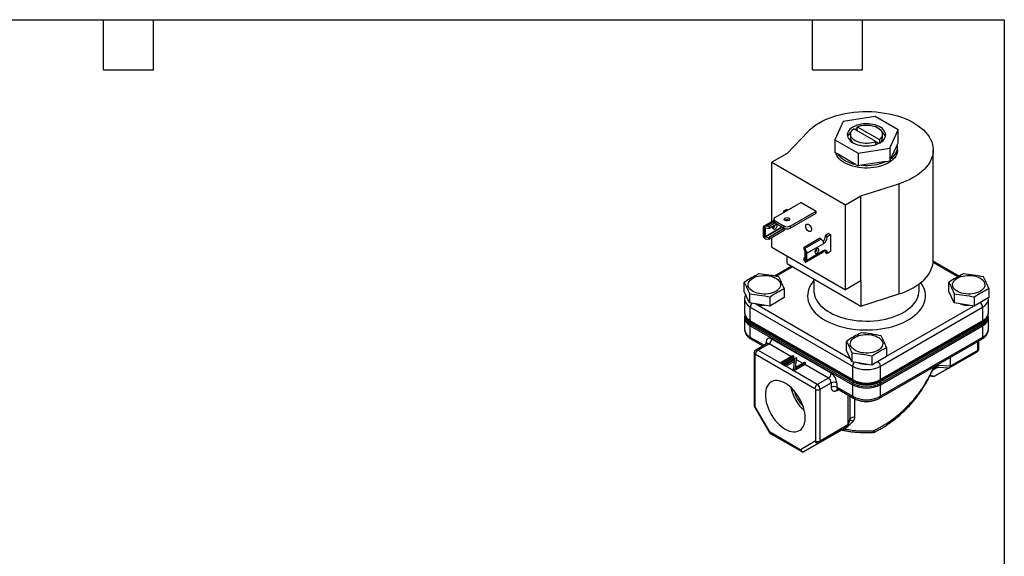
# Model space of a CAD drawing. Header units: inches. Extents: x 0.5 to 21.5, y 0.5 to 16.5.
# Tile 3 of 3: x 9.7 to 21.5, y 10.1 to 16.5. Entities that reach past the tile are written whole.
import ezdxf

# ---------------------------------------------------------------- set-up
doc = ezdxf.new("R2010")
doc.units = ezdxf.units.IN
doc.header["$LTSCALE"] = 2
doc.header["$MEASUREMENT"] = 0
doc.linetypes.add('SLD-Solid', pattern=[0])
doc.layers.add('TEXT', color=140, linetype='SLD-Solid', lineweight=25)

msp = doc.modelspace()

# ---------------------------------------------------------------- linework, layer by layer
for p, q in [((19.57, 15.279), (19.468, 15.06)), ((19.95, 15.338), (19.57, 15.279)), ((20.228, 15.177), (19.95, 15.338)), ((18.895, 14.897), (19.148, 15.16)), ((19.658, 15.126), (19.658, 15.077)), ((19.959, 15.037), (19.694, 15.19)), ((19.736, 15.166), (19.736, 15.215)), ((19.736, 15.215), (20.002, 15.061)), ((20.038, 15.077), (20.038, 15.126)), ((20.126, 14.958), (20.228, 15.177)), ((20.228, 15.025), (20.228, 15.177)), ((19.468, 15.06), (19.746, 14.899)), ((19.468, 15.06), (19.468, 14.908)), ((19.959, 15.037), (19.995, 15.016)), ((19.959, 15.002), (19.959, 15.037)), ((20.002, 15.061), (20.002, 15.02)), ((20.216, 15.001), (20.137, 14.831)), ((20.216, 15.001), (20.228, 15.025)), ((18.895, 14.897), (18.711, 14.791)), ((19.499, 14.89), (19.468, 14.908)), ((19.715, 14.765), (19.499, 14.89)), ((19.746, 14.899), (20.126, 14.958)), ((19.746, 14.899), (19.746, 14.747)), ((20.126, 14.958), (20.126, 14.806)), ((20.221, 14.936), (20.221, 14.967)), ((20.648, 13.614), (20.648, 14.936)), ((18.711, 14.791), (19.595, 14.28)), ((18.711, 14.077), (18.711, 14.791)), ((19.715, 14.765), (19.746, 14.747)), ((20.083, 14.799), (19.789, 14.754)), ((20.083, 14.799), (20.126, 14.806)), ((20.137, 14.831), (20.126, 14.806)), ((19.789, 14.754), (19.746, 14.747)), ((19.779, 14.386), (20.235, 14.532)), ((20.235, 14.532), (20.235, 13.21)), ((19.064, 14.309), (18.752, 14.129)), ((19.064, 14.309), (19.243, 14.205)), ((19.595, 14.28), (19.779, 14.386)), ((19.779, 13.366), (19.779, 14.386)), ((18.853, 14.193), (18.852, 14.187)), ((18.891, 14.225), (18.853, 14.203)), ((18.853, 14.203), (18.867, 14.195)), ((18.853, 14.203), (18.853, 14.193)), ((18.853, 14.193), (18.859, 14.19)), ((18.891, 14.225), (18.905, 14.217)), ((18.931, 14.025), (19.243, 14.205)), ((18.931, 13.999), (19.243, 14.179)), ((19.243, 14.179), (19.243, 14.205)), ((19.595, 13.26), (19.595, 14.28)), ((18.737, 14.092), (18.617, 14.022)), ((18.643, 14.023), (18.738, 14.078)), ((18.752, 14.062), (18.675, 14.017)), ((18.774, 14.049), (18.675, 13.992)), ((18.737, 14.108), (18.737, 14.082)), ((18.752, 14.088), (18.86, 14.025)), ((18.752, 14.088), (18.752, 14.062)), ((18.752, 14.062), (18.86, 13.999)), ((18.914, 14.096), (18.914, 14.092)), ((18.608, 14.003), (18.608, 13.916)), ((18.627, 13.874), (18.627, 14.024)), ((18.633, 13.901), (18.832, 14.016)), ((18.639, 13.998), (18.633, 13.995)), ((18.633, 13.995), (18.633, 13.901)), ((18.837, 14.009), (18.639, 13.895)), ((18.675, 13.992), (18.639, 13.998)), ((18.675, 14.017), (18.643, 14.023)), ((18.675, 14.017), (18.675, 13.992)), ((18.861, 13.995), (18.675, 13.888)), ((18.861, 13.97), (18.675, 13.863)), ((18.837, 14.009), (18.861, 13.995)), ((18.853, 14.004), (18.853, 14)), ((18.86, 13.999), (18.86, 14.025)), ((18.861, 13.97), (18.861, 13.995)), ((18.861, 13.994), (18.875, 13.986)), ((18.875, 13.993), (18.875, 13.986)), ((18.875, 13.986), (18.886, 13.991)), ((18.931, 14.025), (18.931, 13.999)), ((19.393, 13.935), (19.355, 13.913)), ((19.393, 13.935), (19.416, 13.922)), ((18.639, 13.895), (18.675, 13.888)), ((18.675, 13.863), (18.643, 13.869)), ((18.675, 13.888), (18.675, 13.863)), ((18.711, 13.77), (18.711, 13.884)), ((19.099, 13.772), (19.285, 13.879)), ((19.306, 13.867), (19.109, 13.754)), ((19.133, 13.7), (19.335, 13.817)), ((19.306, 13.867), (19.285, 13.879)), ((19.355, 13.913), (19.378, 13.9)), ((19.355, 13.904), (19.355, 13.913)), ((19.378, 13.89), (19.355, 13.904)), ((19.378, 13.9), (19.416, 13.922)), ((19.378, 13.89), (19.378, 13.9)), ((19.416, 13.922), (19.416, 13.718)), ((18.711, 13.77), (19.595, 13.26)), ((19.099, 13.747), (19.099, 13.772)), ((19.099, 13.772), (19.109, 13.754)), ((19.11, 13.726), (19.099, 13.747)), ((19.112, 13.624), (19.112, 13.718)), ((19.114, 13.742), (19.114, 13.592)), ((19.124, 13.594), (19.327, 13.711)), ((19.335, 13.73), (19.133, 13.613)), ((19.133, 13.613), (19.133, 13.7)), ((19.23, 13.719), (19.247, 13.728)), ((19.355, 13.718), (19.378, 13.705)), ((19.355, 13.709), (19.355, 13.718)), ((19.355, 13.709), (19.378, 13.696)), ((19.416, 13.718), (19.378, 13.696)), ((19.378, 13.696), (19.378, 13.705)), ((18.895, 13.574), (18.895, 13.664)), ((19.099, 13.643), (19.112, 13.651)), ((19.099, 13.618), (19.099, 13.643)), ((19.11, 13.623), (19.099, 13.643)), ((19.109, 13.599), (19.099, 13.618)), ((19.11, 13.623), (19.112, 13.624)), ((20.942, 13.416), (20.646, 13.587)), ((20.957, 13.424), (20.648, 13.602)), ((18.947, 13.544), (18.741, 13.425)), ((18.961, 13.536), (18.762, 13.421)), ((18.895, 13.574), (19.779, 13.064)), ((18.382, 13.241), (18.382, 13.35)), ((19.218, 13.388), (19.218, 13.249)), ((19.779, 13.366), (19.595, 13.26)), ((19.779, 13.366), (19.779, 13.064)), ((20.833, 13.241), (20.833, 13.35)), ((18.447, 13.103), (18.382, 13.241)), ((18.862, 13.275), (18.862, 13.167)), ((20.478, 13.249), (20.478, 13.329)), ((20.897, 13.103), (20.833, 13.241)), ((21.313, 13.275), (21.313, 13.167)), ((18.386, 13.148), (18.386, 12.986)), ((18.447, 13.211), (18.447, 13.103)), ((18.687, 13.174), (18.687, 13.065)), ((18.862, 13.167), (18.687, 13.065)), ((19.779, 13.064), (20.235, 13.21)), ((20.897, 13.211), (20.897, 13.103)), ((21.138, 13.174), (21.138, 13.065)), ((21.313, 13.167), (21.138, 13.065)), ((21.203, 13.103), (21.217, 13.111)), ((21.309, 13.148), (21.308, 13.164)), ((21.309, 12.986), (21.309, 13.148)), ((18.687, 13.065), (18.447, 13.103)), ((18.455, 13.052), (19.681, 12.344)), ((18.455, 12.89), (18.455, 13.052)), ((18.52, 13.091), (19.652, 12.438)), ((20.015, 12.344), (21.24, 13.052)), ((20.088, 12.463), (21.132, 13.066)), ((21.138, 13.065), (20.897, 13.103)), ((21.24, 13.052), (21.24, 12.89)), ((21.309, 12.984), (21.309, 12.986)), ((18.386, 12.925), (18.386, 12.786)), ((18.389, 12.961), (18.389, 12.941)), ((19.681, 12.183), (18.455, 12.89)), ((18.462, 12.876), (19.687, 12.169)), ((20.008, 12.169), (21.234, 12.876)), ((21.24, 12.89), (20.015, 12.183)), ((21.306, 12.941), (21.306, 12.961)), ((21.309, 12.786), (21.309, 12.925)), ((18.455, 12.829), (19.681, 12.121)), ((18.455, 12.69), (18.455, 12.829)), ((18.458, 12.866), (19.682, 12.159)), ((18.458, 12.845), (18.458, 12.866)), ((19.682, 12.138), (18.458, 12.845)), ((20.013, 12.159), (21.238, 12.866)), ((21.238, 12.845), (20.013, 12.138)), ((20.015, 12.121), (21.24, 12.829)), ((21.238, 12.866), (21.238, 12.845)), ((21.24, 12.829), (21.24, 12.69)), ((18.62, 12.595), (18.455, 12.69)), ((18.465, 12.669), (18.606, 12.587)), ((18.645, 12.609), (18.645, 12.632)), ((19.425, 12.259), (18.712, 12.67)), ((19.608, 12.534), (19.608, 12.642)), ((20.005, 11.961), (21.23, 12.669)), ((21.24, 12.69), (20.015, 11.983)), ((21.183, 12.538), (21.183, 12.642)), ((21.195, 12.555), (21.195, 12.648)), ((18.655, 12.615), (18.522, 12.538)), ((18.545, 12.536), (18.679, 12.613)), ((18.823, 12.376), (18.545, 12.536)), ((18.942, 12.461), (18.679, 12.613)), ((19.672, 12.395), (19.608, 12.534)), ((20.088, 12.568), (20.088, 12.46)), ((20.84, 12.324), (21.174, 12.517)), ((20.85, 12.346), (21.183, 12.538)), ((21.174, 12.517), (20.998, 12.416)), ((18.5, 12.5), (18.5, 11.88)), ((18.512, 11.863), (18.512, 12.484)), ((18.517, 12.487), (19.23, 12.075)), ((18.823, 12.392), (18.964, 12.474)), ((18.977, 12.466), (18.835, 12.385)), ((18.835, 12.368), (18.969, 12.445)), ((18.866, 12.367), (19.008, 12.448)), ((18.99, 12.424), (18.879, 12.359)), ((18.879, 12.343), (18.987, 12.406)), ((18.964, 12.474), (18.977, 12.466)), ((18.969, 12.445), (18.985, 12.436)), ((18.972, 12.306), (18.99, 12.424)), ((18.977, 12.451), (18.977, 12.466)), ((19.01, 12.447), (18.993, 12.329)), ((18.995, 12.33), (19.009, 12.422)), ((19.008, 12.448), (19.01, 12.447)), ((19.082, 12.38), (19.009, 12.422)), ((19.01, 12.432), (19.01, 12.447)), ((19.672, 12.504), (19.672, 12.395)), ((19.912, 12.358), (19.672, 12.395)), ((19.912, 12.467), (19.912, 12.358)), ((20.088, 12.46), (19.912, 12.358)), ((19.978, 12.396), (19.992, 12.404)), ((20.665, 12.223), (20.998, 12.416)), ((20.85, 12.449), (20.85, 12.346)), ((18.823, 12.376), (18.823, 12.392)), ((18.835, 12.385), (18.823, 12.392)), ((18.835, 12.368), (18.823, 12.376)), ((18.835, 12.385), (18.835, 12.368)), ((18.866, 12.35), (18.835, 12.368)), ((18.879, 12.359), (18.866, 12.367)), ((18.866, 12.367), (18.866, 12.35)), ((18.879, 12.343), (18.866, 12.35)), ((18.879, 12.343), (18.879, 12.359)), ((18.972, 12.289), (18.879, 12.343)), ((18.972, 12.289), (18.972, 12.306)), ((18.975, 12.304), (18.972, 12.306)), ((18.975, 12.288), (18.972, 12.289)), ((19.117, 12.386), (18.975, 12.304)), ((18.975, 12.288), (19.108, 12.365)), ((18.975, 12.304), (18.975, 12.288)), ((19.258, 12.124), (18.975, 12.288)), ((18.993, 12.329), (19.104, 12.393)), ((19.104, 12.393), (19.117, 12.386)), ((19.391, 12.201), (19.108, 12.365)), ((19.117, 12.37), (19.117, 12.386)), ((19.681, 12.344), (19.681, 12.183)), ((20.015, 12.183), (20.015, 12.344)), ((20.64, 12.298), (20.702, 12.333)), ((20.644, 12.308), (20.678, 12.328)), ((20.678, 12.328), (20.644, 12.308)), ((20.688, 12.349), (20.653, 12.329)), ((20.84, 12.324), (20.665, 12.223)), ((20.689, 12.35), (20.689, 12.356)), ((20.702, 12.333), (20.841, 12.325)), ((20.71, 12.352), (20.71, 12.368)), ((20.85, 12.344), (20.711, 12.352)), ((19.391, 12.201), (19.258, 12.124)), ((19.682, 12.159), (19.682, 12.138)), ((20.013, 12.138), (20.013, 12.159)), ((20.609, 12.229), (20.652, 12.221)), ((20.663, 12.222), (20.61, 12.233)), ((19.235, 12.067), (19.235, 11.446)), ((19.291, 12.067), (19.425, 12.144)), ((19.291, 11.446), (19.291, 12.067)), ((19.425, 12.144), (19.425, 12.092)), ((19.491, 12.144), (19.491, 12.092)), ((19.681, 11.983), (19.491, 12.092)), ((19.491, 12.054), (19.511, 12.065)), ((19.501, 12.071), (19.691, 11.961)), ((19.681, 12.121), (19.681, 11.983)), ((20.015, 11.983), (20.015, 12.121)), ((19.625, 11.999), (19.625, 11.639)), ((19.65, 11.984), (19.65, 11.711)), ((19.703, 11.954), (19.703, 11.731)), ((18.507, 11.855), (18.682, 11.551)), ((18.689, 11.555), (18.513, 11.858)), ((19.624, 11.627), (19.648, 11.698)), ((19.65, 11.711), (19.625, 11.637)), ((19.647, 11.698), (19.65, 11.711)), ((19.282, 11.425), (19.615, 11.617)), ((19.625, 11.639), (19.291, 11.446)), ((19.615, 11.617), (19.44, 11.516)), ((19.054, 11.342), (18.692, 11.551)), ((18.701, 11.533), (19.063, 11.324)), ((19.44, 11.516), (19.106, 11.323)), ((19.233, 11.443), (19.058, 11.342)), ((19.106, 11.323), (19.282, 11.425))]:
    msp.add_line(p, q)
at = {"flags": 128}
for points in [[(19.148, 15.16), (19.176, 15.187), (19.206, 15.212), (19.24, 15.237), (19.276, 15.259), (19.315, 15.281), (19.356, 15.301), (19.4, 15.319), (19.446, 15.336), (19.493, 15.35), (19.542, 15.363), (19.592, 15.374), (19.644, 15.383), (19.696, 15.39), (19.75, 15.395), (19.803, 15.397), (19.857, 15.398), (19.911, 15.397), (19.964, 15.393), (20.017, 15.388), (20.069, 15.38), (20.121, 15.37), (20.171, 15.359), (20.219, 15.345), (20.266, 15.33), (20.311, 15.313), (20.354, 15.294), (20.394, 15.274), (20.432, 15.252), (20.468, 15.228), (20.5, 15.204), (20.53, 15.178), (20.556, 15.151), (20.58, 15.123), (20.6, 15.094), (20.616, 15.064), (20.63, 15.034), (20.639, 15.004), (20.645, 14.973), (20.648, 14.942), (20.647, 14.911), (20.642, 14.88), (20.633, 14.849), (20.621, 14.819), (20.606, 14.789), (20.587, 14.76), (20.565, 14.732), (20.539, 14.704), (20.511, 14.678), (20.479, 14.653), (20.445, 14.629), (20.407, 14.606), (20.368, 14.585), (20.326, 14.566), (20.282, 14.548), (20.235, 14.532)], [(19.685, 15.212), (19.666, 15.2), (19.65, 15.186), (19.637, 15.171), (19.627, 15.155), (19.621, 15.139), (19.618, 15.123), (19.619, 15.106), (19.623, 15.089), (19.631, 15.073), (19.643, 15.058), (19.658, 15.044), (19.675, 15.031), (19.696, 15.019), (19.718, 15.009), (19.743, 15), (19.77, 14.994), (19.798, 14.989), (19.826, 14.986), (19.855, 14.986), (19.884, 14.987), (19.912, 14.991), (19.939, 14.997), (19.965, 15.004), (19.989, 15.014), (20.01, 15.025), (20.03, 15.037), (20.046, 15.051), (20.059, 15.066), (20.069, 15.081), (20.075, 15.098), (20.078, 15.114), (20.077, 15.131), (20.072, 15.147), (20.064, 15.163), (20.053, 15.179), (20.038, 15.193), (20.02, 15.206), (20, 15.218), (19.977, 15.228), (19.952, 15.237), (19.926, 15.243), (19.898, 15.248), (19.869, 15.251), (19.841, 15.251), (19.812, 15.25), (19.784, 15.246), (19.756, 15.24), (19.731, 15.233), (19.707, 15.223), (19.685, 15.212)], [(19.736, 15.215), (19.759, 15.223), (19.784, 15.229), (19.809, 15.233), (19.836, 15.235), (19.863, 15.235), (19.889, 15.233), (19.915, 15.228), (19.939, 15.222), (19.962, 15.213), (19.982, 15.203), (20, 15.192), (20.014, 15.179), (20.025, 15.165), (20.033, 15.15), (20.037, 15.134), (20.037, 15.119), (20.034, 15.104), (20.027, 15.089), (20.016, 15.075), (20.002, 15.061)], [(19.959, 15.037), (19.936, 15.029), (19.912, 15.023), (19.886, 15.018), (19.86, 15.016), (19.833, 15.016), (19.806, 15.019), (19.781, 15.023), (19.756, 15.03), (19.734, 15.038), (19.713, 15.048), (19.696, 15.06), (19.681, 15.073), (19.67, 15.087), (19.662, 15.102), (19.658, 15.117), (19.658, 15.133), (19.662, 15.148), (19.669, 15.163), (19.68, 15.177), (19.694, 15.19)], [(19.736, 15.193), (19.731, 15.191), (19.708, 15.182)], [(20.221, 14.936), (20.221, 14.928), (20.217, 14.907), (20.21, 14.886), (20.2, 14.865), (20.186, 14.845), (20.168, 14.826), (20.148, 14.808), (20.124, 14.792), (20.098, 14.777), (20.069, 14.763), (20.038, 14.751), (20.005, 14.741), (19.971, 14.733), (19.935, 14.727), (19.899, 14.723), (19.862, 14.721), (19.825, 14.721), (19.788, 14.724), (19.751, 14.728), (19.716, 14.735), (19.682, 14.744), (19.649, 14.754), (19.619, 14.766), (19.591, 14.78), (19.565, 14.796), (19.542, 14.813), (19.522, 14.831), (19.506, 14.85), (19.493, 14.87), (19.483, 14.891), (19.48, 14.901)], [(18.87, 14.12), (18.879, 14.124), (18.89, 14.126), (18.902, 14.125), (18.912, 14.122), (18.92, 14.118), (18.925, 14.112), (18.926, 14.105), (18.923, 14.099), (18.917, 14.093), (18.907, 14.09), (18.896, 14.088), (18.885, 14.088), (18.874, 14.091), (18.866, 14.096), (18.861, 14.102), (18.86, 14.108), (18.863, 14.115), (18.87, 14.12)], [(19.189, 13.984), (19.187, 13.974), (19.183, 13.966), (19.177, 13.961), (19.17, 13.959), (19.161, 13.96), (19.151, 13.965), (19.142, 13.973), (19.133, 13.983), (19.126, 13.994), (19.121, 14.007), (19.119, 14.019), (19.119, 14.03), (19.121, 14.039), (19.126, 14.046), (19.133, 14.049), (19.142, 14.049), (19.151, 14.046), (19.161, 14.04), (19.17, 14.031), (19.177, 14.02), (19.183, 14.008), (19.187, 13.996), (19.189, 13.984)], [(18.627, 14.024), (18.623, 14.024), (18.619, 14.023), (18.616, 14.021), (18.613, 14.019), (18.611, 14.016), (18.609, 14.012), (18.609, 14.008), (18.608, 14.003)], [(18.775, 14.029), (18.773, 14.02), (18.77, 14.01), (18.764, 14), (18.757, 13.993), (18.749, 13.987), (18.742, 13.985), (18.735, 13.986), (18.73, 13.991), (18.728, 13.998), (18.728, 14.007), (18.73, 14.017), (18.735, 14.026)], [(19.229, 13.712), (19.231, 13.704), (19.234, 13.698), (19.24, 13.696), (19.247, 13.696), (19.255, 13.7), (19.263, 13.706), (19.269, 13.715), (19.274, 13.725), (19.276, 13.735), (19.276, 13.744), (19.274, 13.751), (19.269, 13.755), (19.263, 13.756), (19.255, 13.754), (19.247, 13.749), (19.24, 13.741), (19.234, 13.732), (19.231, 13.722), (19.229, 13.712)], [(19.114, 13.592), (19.118, 13.592), (19.122, 13.593), (19.125, 13.595), (19.128, 13.597), (19.13, 13.6), (19.132, 13.604), (19.133, 13.608), (19.133, 13.613)], [(20.235, 13.21), (20.282, 13.225), (20.326, 13.243), (20.368, 13.263), (20.407, 13.284), (20.445, 13.306), (20.479, 13.33), (20.511, 13.355), (20.539, 13.381), (20.565, 13.409), (20.587, 13.437), (20.606, 13.466), (20.621, 13.496), (20.633, 13.526), (20.642, 13.557), (20.647, 13.588), (20.648, 13.614)], [(18.485, 13.4), (18.505, 13.41), (18.527, 13.418), (18.551, 13.425), (18.576, 13.429), (18.603, 13.432), (18.629, 13.432), (18.655, 13.431), (18.681, 13.427), (18.706, 13.422), (18.729, 13.414), (18.75, 13.405), (18.769, 13.394), (18.785, 13.382), (18.798, 13.369), (18.807, 13.354), (18.814, 13.339), (18.816, 13.324), (18.815, 13.309), (18.811, 13.294), (18.803, 13.279), (18.791, 13.266), (18.777, 13.253), (18.76, 13.241), (18.74, 13.231), (18.717, 13.223), (18.694, 13.216), (18.668, 13.212), (18.642, 13.209), (18.616, 13.208), (18.589, 13.21), (18.564, 13.214), (18.539, 13.219), (18.516, 13.227), (18.495, 13.236), (18.476, 13.247), (18.46, 13.259), (18.447, 13.272), (18.437, 13.287), (18.431, 13.301), (18.428, 13.317), (18.429, 13.332), (18.434, 13.347), (18.442, 13.361), (18.453, 13.375), (18.468, 13.388), (18.485, 13.4)], [(19.218, 13.371), (19.204, 13.354), (19.184, 13.327), (19.169, 13.299), (19.156, 13.271), (19.148, 13.242), (19.143, 13.212), (19.141, 13.183), (19.143, 13.153), (19.149, 13.124), (19.159, 13.095), (19.172, 13.067), (19.189, 13.039), (19.209, 13.012), (19.233, 12.986), (19.259, 12.961), (19.289, 12.937), (19.322, 12.914), (19.357, 12.893), (19.395, 12.873), (19.436, 12.855), (19.478, 12.839), (19.522, 12.824), (19.569, 12.812), (19.616, 12.801), (19.665, 12.792), (19.715, 12.786), (19.765, 12.781), (19.816, 12.779), (19.867, 12.779), (19.918, 12.781), (19.968, 12.785), (20.018, 12.791), (20.067, 12.799), (20.115, 12.809), (20.162, 12.821), (20.207, 12.835), (20.25, 12.851), (20.29, 12.869), (20.329, 12.888), (20.365, 12.909), (20.399, 12.931), (20.429, 12.955), (20.457, 12.979), (20.481, 13.005), (20.502, 13.032), (20.519, 13.06), (20.534, 13.088), (20.544, 13.117), (20.551, 13.146), (20.554, 13.175), (20.554, 13.205), (20.55, 13.234), (20.542, 13.263), (20.53, 13.292), (20.515, 13.32), (20.499, 13.345)], [(20.936, 13.4), (20.956, 13.41), (20.978, 13.418), (21.002, 13.425), (21.027, 13.429), (21.053, 13.432), (21.08, 13.432), (21.106, 13.431), (21.132, 13.427), (21.157, 13.422), (21.18, 13.414), (21.201, 13.405), (21.219, 13.394), (21.235, 13.382), (21.248, 13.369), (21.258, 13.354), (21.264, 13.339), (21.267, 13.324), (21.266, 13.309), (21.262, 13.294), (21.254, 13.279), (21.242, 13.266), (21.228, 13.253), (21.21, 13.241), (21.19, 13.231), (21.168, 13.223), (21.144, 13.216), (21.119, 13.212), (21.093, 13.209), (21.067, 13.208), (21.04, 13.21), (21.014, 13.214), (20.99, 13.219), (20.967, 13.227), (20.946, 13.236), (20.927, 13.247), (20.911, 13.259), (20.898, 13.272), (20.888, 13.287), (20.882, 13.301), (20.879, 13.317), (20.88, 13.332), (20.885, 13.347), (20.893, 13.361), (20.904, 13.375), (20.919, 13.388), (20.936, 13.4)], [(19.218, 13.249), (19.218, 13.232), (19.223, 13.204), (19.23, 13.177), (19.241, 13.151), (19.256, 13.124), (19.274, 13.099), (19.295, 13.074), (19.32, 13.051), (19.347, 13.028), (19.378, 13.007), (19.411, 12.987), (19.446, 12.969), (19.484, 12.952), (19.524, 12.937), (19.566, 12.924), (19.609, 12.912), (19.654, 12.903), (19.7, 12.896), (19.747, 12.89), (19.794, 12.887), (19.842, 12.885), (19.889, 12.886), (19.937, 12.889), (19.984, 12.894), (20.03, 12.901), (20.075, 12.91), (20.119, 12.921), (20.161, 12.934), (20.201, 12.948), (20.24, 12.964), (20.276, 12.982), (20.31, 13.002), (20.341, 13.023), (20.369, 13.045), (20.394, 13.068), (20.416, 13.093), (20.435, 13.118), (20.451, 13.144), (20.463, 13.171), (20.471, 13.198), (20.476, 13.225), (20.478, 13.249)], [(18.766, 13.111), (18.764, 13.11), (18.752, 13.103)], [(19.711, 12.692), (19.731, 12.702), (19.753, 12.711), (19.777, 12.717), (19.802, 12.722), (19.828, 12.724), (19.854, 12.725), (19.881, 12.723), (19.906, 12.72), (19.931, 12.714), (19.954, 12.707), (19.975, 12.697), (19.994, 12.687), (20.01, 12.674), (20.023, 12.661), (20.033, 12.647), (20.039, 12.632), (20.042, 12.617), (20.041, 12.602), (20.036, 12.586), (20.028, 12.572), (20.017, 12.558), (20.002, 12.545), (19.985, 12.534), (19.965, 12.524), (19.943, 12.515), (19.919, 12.509), (19.894, 12.504), (19.868, 12.502), (19.841, 12.501), (19.815, 12.503), (19.789, 12.506), (19.764, 12.512), (19.741, 12.519), (19.72, 12.529), (19.702, 12.539), (19.686, 12.552), (19.673, 12.565), (19.663, 12.579), (19.657, 12.594), (19.654, 12.609), (19.655, 12.624), (19.659, 12.64), (19.667, 12.654), (19.679, 12.668), (19.693, 12.681), (19.711, 12.692)], [(19.112, 11.726), (19.111, 11.756), (19.107, 11.786), (19.1, 11.818), (19.091, 11.85), (19.08, 11.882), (19.067, 11.914), (19.051, 11.946), (19.033, 11.976), (19.014, 12.006), (18.993, 12.034), (18.97, 12.06), (18.947, 12.083), (18.923, 12.105), (18.898, 12.124), (18.873, 12.139), (18.848, 12.152), (18.824, 12.162), (18.8, 12.169), (18.776, 12.172), (18.754, 12.171), (18.733, 12.168), (18.714, 12.161), (18.696, 12.151), (18.68, 12.137), (18.667, 12.121), (18.655, 12.102), (18.646, 12.08), (18.64, 12.056), (18.636, 12.03), (18.635, 12.002), (18.636, 11.972), (18.64, 11.941), (18.646, 11.91), (18.655, 11.878), (18.667, 11.845), (18.68, 11.813), (18.696, 11.782), (18.714, 11.751), (18.733, 11.722), (18.754, 11.694), (18.776, 11.668), (18.8, 11.644), (18.824, 11.623), (18.848, 11.604), (18.873, 11.588), (18.898, 11.575), (18.923, 11.566), (18.947, 11.559), (18.97, 11.556), (18.993, 11.556), (19.014, 11.56), (19.033, 11.567), (19.051, 11.577), (19.067, 11.59), (19.08, 11.607), (19.091, 11.626), (19.1, 11.648), (19.107, 11.672), (19.111, 11.698), (19.112, 11.726)], [(19.844, 11.922), (19.859, 11.923), (19.86, 11.923)], [(19.592, 11.59), (19.584, 11.595), (19.581, 11.597)]]:
    msp.add_lwpolyline(points, dxfattribs=at)
for centre, radius, start, end in [((19.734, 15.06), 0.12, 124.532, 161.5435), ((19.962, 15.06), 0.119, 18.2518, 55.6726), ((19.732, 15.079), 0.0741, 181.4171, 220.6414), ((19.964, 15.078), 0.0736, 319.2342, 358.7072), ((20.06, 14.97), 0.159, 299.0758, 11.1273), ((19.768, 15.106), 0.344, 218.8321, 261.1732), ((19.85, 15.334), 0.583, 264.0089, 293.5772), ((18.762, 14.085), 0.0251, 185.6948, 245.6253), ((18.76, 14.108), 0.0218, 110.7834, 249.2166), ((18.893, 14.052), 0.0485, 60.3292, 119.6708), ((18.701, 14.045), 0.0513, 300.985, 350.0713), ((18.759, 14.032), 0.0159, 352.5504, 58.8563), ((18.842, 14.017), 0.00942, 191.0274, 237.0094), ((18.896, 14.094), 0.0769, 242.6097, 297.3903), ((18.896, 14.068), 0.0769, 242.6097, 297.3903), ((18.672, 13.919), 0.064, 182.8696, 224.6515), ((19.272, 13.814), 0.063, 2.6055, 57.3945), ((19.262, 13.908), 0.0929, 315.3694, 357.3024), ((19.285, 13.895), 0.0922, 302.6055, 357.3945), ((19.069, 13.697), 0.064, 2.8696, 44.6515), ((19.205, 13.754), 0.0494, 299.9686, 0.0368), ((19.315, 13.727), 0.0202, 305.0133, 6.2988), ((19.352, 13.709), 0.0262, 350.786, 129.2033), ((19.316, 13.719), 0.0388, 358.038, 23.9953), ((18.505, 13.16), 0.119, 185.7301, 245.4846), ((21.167, 13.048), 0.0731, 2.8004, 53.8427), ((21.191, 13.16), 0.119, 294.5347, 354.0398), ((18.505, 12.999), 0.119, 185.8452, 245.4749), ((18.528, 13.048), 0.0727, 136.7393, 177.3023), ((18.621, 13.383), 0.309, 250.8946, 271.3238), ((21.071, 13.381), 0.307, 251.0149, 271.399), ((18.505, 12.937), 0.119, 185.7301, 245.4846), ((18.507, 12.973), 0.118, 185.8452, 245.4749), ((18.507, 12.953), 0.118, 185.8452, 245.4749), ((18.47, 12.888), 0.0149, 172.7442, 235.9436), ((21.225, 12.888), 0.0153, 305.0133, 6.2988), ((21.189, 12.973), 0.118, 294.5251, 354.1548), ((21.189, 12.953), 0.118, 294.5251, 354.1548), ((21.19, 12.999), 0.12, 294.6269, 352.9491), ((21.191, 12.937), 0.119, 294.5347, 354.0398), ((18.505, 12.799), 0.119, 185.8452, 245.4749), ((18.513, 12.828), 0.0575, 162.9675, 179.2669), ((21.183, 12.828), 0.0575, 0.7331, 17.0325), ((21.191, 12.799), 0.119, 294.5251, 354.1548), ((18.479, 12.688), 0.0232, 173.7012, 234.9867), ((18.634, 12.609), 0.0256, 18.9969, 64.3757), ((18.64, 12.674), 0.0722, 302.6055, 357.3945), ((21.217, 12.688), 0.0232, 305.0133, 6.2988), ((18.578, 12.484), 0.0615, 122.6055, 177.3945), ((18.532, 12.517), 0.0232, 53.6987, 115.0522), ((18.665, 12.594), 0.0236, 54.3824, 114.3071), ((21.16, 12.536), 0.0236, 305.698, 5.6204), ((21.175, 12.557), 0.0201, 294.3747, 354.3052), ((18.52, 12.502), 0.0197, 185.0061, 246.3043), ((19.942, 12.341), 0.073, 2.7921, 54.0143), ((19.082, 12.41), 0.0526, 300.3096, 311.2542), ((19.753, 12.341), 0.0727, 136.7393, 177.3023), ((19.848, 12.666), 0.363, 242.6097, 297.3903), ((19.847, 12.678), 0.311, 251.1636, 271.2503), ((20.665, 12.347), 0.0236, 305.698, 5.6204), ((20.665, 12.347), 0.0241, 305.5521, 4.9344), ((20.671, 12.359), 0.0395, 319.5918, 349.8229), ((20.672, 12.36), 0.0399, 317.466, 347.7702), ((19.352, 12.262), 0.0722, 302.6055, 357.3945), ((19.352, 12.14), 0.0722, 2.6055, 57.3945), ((19.848, 12.505), 0.363, 242.6097, 297.3903), ((19.696, 12.181), 0.0156, 174.3803, 234.2946), ((19.848, 12.478), 0.36, 242.6097, 297.3903), ((20, 12.181), 0.0149, 304.0387, 7.2576), ((19.462, 12.204), 0.533, 192.4475, 227.5471), ((19.431, 12.186), 0.472, 196.8399, 223.1547), ((19.291, 12.073), 0.0615, 122.6055, 177.3945), ((19.263, 12.121), 0.0615, 242.6097, 297.3903), ((19.219, 12.063), 0.0722, 2.6055, 57.3945), ((19.458, 12.08), 0.0722, 62.6097, 117.3903), ((19.458, 12.028), 0.0722, 62.6097, 117.3903), ((19.513, 12.089), 0.0225, 172.7442, 235.9436), ((19.517, 12.056), 0.0256, 138.9782, 184.3732), ((19.738, 12.121), 0.0575, 162.9641, 179.2668), ((19.848, 12.444), 0.363, 242.6097, 297.3903), ((19.848, 12.458), 0.36, 242.6097, 297.3903), ((19.957, 12.121), 0.0575, 0.7332, 17.0359), ((19.848, 12.305), 0.363, 242.6097, 297.3903), ((19.704, 11.98), 0.0231, 173.6641, 235.3925), ((19.848, 12.087), 0.17, 250.6992, 289.3952), ((19.992, 11.98), 0.0231, 304.7557, 6.3224), ((18.52, 11.882), 0.0201, 185.6948, 245.6253), ((23.148, 3.827), 9.272, 119.9893, 120.0346), ((19.657, 11.656), 0.0382, 45.3201, 107.6498), ((19.693, 11.678), 0.0538, 78.6615, 142.0575), ((19.848, 13.077), 1.509, 260.251, 273.2522), ((19.884, 11.565), 0.0494, 342.8134, 6.1999), ((23.324, 3.524), 9.272, 119.9893, 120.0346), ((18.711, 11.549), 0.0192, 172.7442, 235.9436), ((19.074, 11.34), 0.0197, 173.6998, 235.0014), ((19.091, 11.357), 0.0369, 204.8163, 293.6431), ((19.267, 11.458), 0.0369, 204.8163, 293.6431), ((19.263, 11.501), 0.0615, 242.6097, 297.3903), ((19.268, 11.444), 0.0236, 305.698, 5.6204)]:
    msp.add_arc(centre, radius, start, end)
for centre, major_axis, ratio, start_param, end_param in [((18.643, 13.989), (0.0419, -0.0174), 0.710668, 1.857688, 2.231977), ((18.639, 13.993), (0.00613, -0.00255), 0.710668, 1.857688, 3.428484), ((18.643, 13.902), (0.0419, -0.0174), 0.710668, 4.624991, 4.99928), ((18.639, 13.899), (0.00613, -0.00255), 0.710668, 3.428484, 4.99928), ((19.109, 13.72), (-0.0092, 0.0418), 0.260745, 5.205778, 5.580067), ((19.11, 13.721), (-0.00135, 0.00612), 0.260745, 4.009271, 5.580067), ((19.109, 13.633), (-0.0092, 0.0418), 0.260745, 2.438475, 2.812764), ((19.11, 13.628), (-0.00135, 0.00612), 0.260745, 2.438475, 4.009271), ((19.009, 12.46), (0.0036, 0.0521), 0.074995, 3.890331, 4.137521)]:
    msp.add_ellipse(centre, major_axis=major_axis, ratio=ratio, start_param=start_param, end_param=end_param)
for points, knots in [([(18.558, 13.451), (18.529, 13.437), (18.5, 13.422), (18.441, 13.388), (18.412, 13.37), (18.382, 13.35)], [0, 0, 0, 0, 0.5, 0.5, 1, 1, 1, 1]), ([(21.009, 13.451), (20.98, 13.437), (20.95, 13.422), (20.892, 13.388), (20.862, 13.37), (20.833, 13.35)], [0, 0, 0, 0, 0.5, 0.5, 1, 1, 1, 1]), ([(18.687, 13.174), (18.716, 13.194), (18.745, 13.213), (18.804, 13.246), (18.833, 13.262), (18.862, 13.275)], [0, 0, 0, 0, 0.5, 0.5, 1, 1, 1, 1]), ([(21.138, 13.174), (21.167, 13.194), (21.196, 13.213), (21.255, 13.246), (21.284, 13.262), (21.313, 13.275)], [0, 0, 0, 0, 0.5, 0.5, 1, 1, 1, 1]), ([(18.4, 13.202), (18.398, 13.197), (18.393, 13.186), (18.388, 13.169), (18.386, 13.156), (18.386, 13.149), (18.387, 13.148)], [0, 0, 0, 0, 0.3052908, 0.6293947, 0.9571092, 1, 1, 1, 1]), ([(18.387, 12.987), (18.387, 12.983), (18.387, 12.972), (18.391, 12.956), (18.398, 12.939), (18.407, 12.923), (18.42, 12.908), (18.434, 12.894), (18.449, 12.884), (18.459, 12.878), (18.462, 12.876)], [0, 0, 0, 0, 0.102194, 0.242867, 0.374435, 0.508795, 0.645633, 0.783916, 0.922443, 1, 1, 1, 1]), ([(21.234, 12.876), (21.242, 12.882), (21.262, 12.894), (21.281, 12.913), (21.294, 12.932), (21.302, 12.949), (21.308, 12.967), (21.309, 12.98), (21.309, 12.986)], [0, 0, 0, 0, 0.198664, 0.431071, 0.560388, 0.698392, 0.844998, 1, 1, 1, 1]), ([(18.389, 12.949), (18.389, 12.948), (18.387, 12.941), (18.386, 12.933), (18.386, 12.926), (18.387, 12.925)], [0, 0, 0, 0, 0.112724, 0.897314, 1, 1, 1, 1]), ([(21.309, 12.925), (21.309, 12.93), (21.309, 12.938), (21.307, 12.946), (21.306, 12.948)], [0, 0, 0, 0, 0.715714, 1, 1, 1, 1]), ([(18.387, 12.787), (18.387, 12.781), (18.387, 12.769), (18.392, 12.751), (18.399, 12.734), (18.409, 12.717), (18.422, 12.702), (18.437, 12.687), (18.452, 12.676), (18.462, 12.671), (18.465, 12.669)], [0, 0, 0, 0, 0.11446, 0.251114, 0.379609, 0.51157, 0.647081, 0.785219, 0.924399, 1, 1, 1, 1]), ([(21.23, 12.669), (21.234, 12.671), (21.244, 12.677), (21.259, 12.688), (21.273, 12.701), (21.285, 12.715), (21.295, 12.731), (21.303, 12.748), (21.307, 12.765), (21.31, 12.778), (21.309, 12.785), (21.309, 12.786)], [0, 0, 0, 0, 0.091132, 0.218153, 0.345921, 0.473747, 0.6011, 0.727927, 0.854857, 0.983202, 1, 1, 1, 1]), ([(19.783, 12.744), (19.754, 12.73), (19.725, 12.715), (19.666, 12.681), (19.637, 12.662), (19.608, 12.642)], [0, 0, 0, 0, 0.5, 0.5, 1, 1, 1, 1]), ([(18.522, 12.538), (18.519, 12.536), (18.513, 12.532), (18.506, 12.523), (18.502, 12.513), (18.5, 12.505), (18.5, 12.501), (18.5, 12.5)], [0, 0, 0, 0, 0.2137119, 0.4801611, 0.7256282, 0.968816, 1, 1, 1, 1]), ([(18.66, 12.62), (18.66, 12.62), (18.66, 12.62), (18.659, 12.618), (18.657, 12.616), (18.655, 12.615), (18.655, 12.615)], [0, 0, 0, 0, 0.1584784, 0.5064027, 0.9281373, 1, 1, 1, 1]), ([(19.912, 12.467), (19.941, 12.486), (19.971, 12.505), (20.029, 12.539), (20.059, 12.554), (20.088, 12.568)], [0, 0, 0, 0, 0.5, 0.5, 1, 1, 1, 1]), ([(21.174, 12.517), (21.176, 12.519), (21.183, 12.523), (21.189, 12.532), (21.194, 12.542), (21.195, 12.55), (21.195, 12.554), (21.195, 12.555)], [0, 0, 0, 0, 0.2132759, 0.4798729, 0.7254761, 0.9687987, 1, 1, 1, 1]), ([(18.969, 12.445), (18.97, 12.446), (18.972, 12.447), (18.974, 12.449), (18.976, 12.45), (18.977, 12.451)], [0, 0, 0, 0, 0.333713, 0.666287, 1, 1, 1, 1]), ([(19.95, 11.555), (19.971, 11.566), (20.01, 11.587), (20.066, 11.621), (20.12, 11.656), (20.173, 11.696), (20.229, 11.741), (20.287, 11.793), (20.345, 11.851), (20.4, 11.912), (20.449, 11.973), (20.492, 12.031), (20.528, 12.085), (20.558, 12.135), (20.587, 12.186), (20.614, 12.239), (20.635, 12.285), (20.649, 12.318), (20.654, 12.332), (20.656, 12.337)], [0, 0, 0, 0, 0.0655724, 0.1256038, 0.182202, 0.2432098, 0.3093279, 0.3805878, 0.4569964, 0.5351667, 0.6075927, 0.6738503, 0.7338347, 0.7874999, 0.8398131, 0.8966563, 0.9579274, 0.9828724, 1, 1, 1, 1]), ([(20.474, 12.022), (20.483, 12.035), (20.5, 12.058), (20.524, 12.092), (20.543, 12.123), (20.56, 12.151), (20.576, 12.178), (20.591, 12.206), (20.607, 12.237), (20.622, 12.267), (20.636, 12.297), (20.646, 12.319), (20.651, 12.332), (20.652, 12.334)], [0, 0, 0, 0, 0.125353, 0.238389, 0.33911, 0.427515, 0.503604, 0.598164, 0.698127, 0.794228, 0.88647, 0.974854, 1, 1, 1, 1]), ([(20.841, 12.325), (20.841, 12.325), (20.841, 12.325), (20.84, 12.324), (20.84, 12.324)], [0, 0, 0, 0, 0.500667, 1, 1, 1, 1]), ([(20.85, 12.344), (20.849, 12.343), (20.849, 12.34), (20.848, 12.337), (20.848, 12.335), (20.847, 12.332), (20.845, 12.33), (20.844, 12.328), (20.843, 12.326), (20.842, 12.326), (20.841, 12.325)], [0, 0, 0, 0, 0.1283798, 0.2556562, 0.381896, 0.5071678, 0.6315417, 0.7550894, 0.877884, 1, 1, 1, 1]), ([(19.687, 12.169), (19.7, 12.162), (19.725, 12.15), (19.768, 12.137), (19.813, 12.13), (19.858, 12.129), (19.902, 12.133), (19.942, 12.141), (19.978, 12.153), (19.998, 12.163), (20.008, 12.169)], [0, 0, 0, 0, 0.139159, 0.273969, 0.404591, 0.531181, 0.653888, 0.772849, 0.888186, 1, 1, 1, 1]), ([(20.663, 12.222), (20.66, 12.221), (20.656, 12.219), (20.652, 12.221), (20.651, 12.221)], [0, 0, 0, 0, 0.836352, 1, 1, 1, 1]), ([(20.665, 12.223), (20.664, 12.223), (20.664, 12.223), (20.663, 12.222), (20.663, 12.222)], [0, 0, 0, 0, 0.49933, 1, 1, 1, 1]), ([(19.425, 12.092), (19.425, 12.091), (19.425, 12.087), (19.425, 12.083), (19.426, 12.079), (19.427, 12.074), (19.428, 12.07), (19.43, 12.064), (19.435, 12.056), (19.444, 12.049), (19.454, 12.045), (19.465, 12.045), (19.474, 12.047), (19.483, 12.049), (19.488, 12.052), (19.491, 12.054)], [0, 0, 0, 0, 0.04028, 0.080249, 0.120065, 0.159889, 0.199881, 0.2402, 0.370057, 0.500058, 0.629915, 0.759916, 0.840127, 0.919727, 1, 1, 1, 1]), ([(19.494, 12.073), (19.494, 12.073), (19.494, 12.073), (19.496, 12.073), (19.499, 12.072), (19.5, 12.071), (19.501, 12.071)], [0, 0, 0, 0, 0.158477, 0.506398, 0.928129, 1, 1, 1, 1]), ([(19.691, 11.961), (19.694, 11.96), (19.703, 11.954), (19.72, 11.946), (19.741, 11.939), (19.763, 11.933), (19.783, 11.928), (19.802, 11.926), (19.819, 11.924), (19.835, 11.923), (19.844, 11.923), (19.848, 11.923)], [0, 0, 0, 0, 0.068006, 0.215415, 0.359763, 0.49908, 0.627273, 0.73519, 0.827542, 0.941871, 1, 1, 1, 1]), ([(19.848, 11.923), (19.857, 11.923), (19.87, 11.923), (19.889, 11.925), (19.906, 11.927), (19.925, 11.931), (19.944, 11.936), (19.963, 11.942), (19.982, 11.949), (19.996, 11.956), (20.003, 11.96), (20.005, 11.961)], [0, 0, 0, 0, 0.162544, 0.229072, 0.339066, 0.452743, 0.574209, 0.70044, 0.830328, 0.963018, 1, 1, 1, 1]), ([(19.933, 11.57), (19.939, 11.573), (19.952, 11.579), (19.97, 11.588), (19.988, 11.598), (20.007, 11.608), (20.025, 11.619), (20.044, 11.63), (20.063, 11.641), (20.1, 11.665), (20.155, 11.703), (20.225, 11.757), (20.294, 11.818), (20.343, 11.868), (20.378, 11.905), (20.399, 11.929), (20.422, 11.956), (20.448, 11.988), (20.465, 12.01), (20.474, 12.022)], [0, 0, 0, 0, 0.028684, 0.057778, 0.087283, 0.117199, 0.147528, 0.178271, 0.20943, 0.241004, 0.361691, 0.491578, 0.611642, 0.746535, 0.783656, 0.827564, 0.878257, 0.935736, 1, 1, 1, 1]), ([(18.5, 11.88), (18.5, 11.877), (18.501, 11.873), (18.503, 11.864), (18.505, 11.858), (18.507, 11.855)], [0, 0, 0, 0, 0.265062, 0.555691, 1, 1, 1, 1]), ([(19.703, 11.731), (19.703, 11.729), (19.703, 11.725), (19.703, 11.72), (19.702, 11.715), (19.7, 11.71), (19.698, 11.704), (19.695, 11.697), (19.69, 11.69), (19.686, 11.685), (19.684, 11.683)], [0, 0, 0, 0, 0.1003087, 0.2000437, 0.2995861, 0.3993191, 0.4996235, 0.6678303, 0.8339923, 1, 1, 1, 1]), ([(19.549, 11.579), (19.554, 11.578), (19.574, 11.573), (19.61, 11.567), (19.657, 11.56), (19.701, 11.555), (19.741, 11.552), (19.776, 11.55), (19.81, 11.548), (19.834, 11.548), (19.848, 11.548)], [0, 0, 0, 0, 0.05334, 0.213798, 0.371329, 0.522539, 0.661802, 0.760654, 0.867917, 1, 1, 1, 1]), ([(19.592, 11.59), (19.584, 11.587), (19.571, 11.582), (19.558, 11.58), (19.552, 11.58), (19.551, 11.58)], [0, 0, 0, 0, 0.558874, 0.914589, 1, 1, 1, 1]), ([(19.684, 11.683), (19.679, 11.677), (19.668, 11.666), (19.651, 11.649), (19.636, 11.633), (19.621, 11.618), (19.606, 11.603), (19.597, 11.594), (19.592, 11.59)], [0, 0, 0, 0, 0.182145, 0.358098, 0.52786, 0.691431, 0.84881, 1, 1, 1, 1]), ([(19.615, 11.617), (19.616, 11.617), (19.616, 11.618), (19.617, 11.618), (19.617, 11.618)], [0, 0, 0, 0, 0.499333, 1, 1, 1, 1]), ([(19.617, 11.618), (19.617, 11.619), (19.619, 11.62), (19.62, 11.622), (19.622, 11.624), (19.623, 11.626), (19.624, 11.628), (19.625, 11.631), (19.625, 11.634), (19.625, 11.636), (19.625, 11.637)], [0, 0, 0, 0, 0.122116, 0.244911, 0.368458, 0.492832, 0.618104, 0.744344, 0.87162, 1, 1, 1, 1]), ([(19.933, 11.57), (19.935, 11.567), (19.939, 11.562), (19.944, 11.557), (19.947, 11.555), (19.949, 11.554), (19.95, 11.555), (19.95, 11.555)], [0, 0, 0, 0, 0.289279, 0.495827, 0.756869, 0.991746, 1, 1, 1, 1]), ([(18.682, 11.551), (18.685, 11.547), (18.688, 11.542), (18.695, 11.536), (18.699, 11.534), (18.701, 11.533)], [0, 0, 0, 0, 0.5007628, 0.707616, 1, 1, 1, 1]), ([(19.848, 11.548), (19.866, 11.548), (19.892, 11.548), (19.92, 11.55), (19.929, 11.55), (19.931, 11.55)], [0, 0, 0, 0, 0.659744, 0.925808, 1, 1, 1, 1]), ([(19.931, 11.551), (19.933, 11.551), (19.939, 11.551), (19.946, 11.553), (19.949, 11.555), (19.95, 11.555)], [0, 0, 0, 0, 0.3100653, 0.9576524, 1, 1, 1, 1]), ([(19.063, 11.324), (19.063, 11.324), (19.066, 11.321), (19.073, 11.319), (19.083, 11.317), (19.094, 11.318), (19.102, 11.321), (19.106, 11.323), (19.106, 11.324)], [0, 0, 0, 0, 0.031085, 0.241602, 0.469735, 0.709712, 0.958662, 1, 1, 1, 1])]:
    msp.add_open_spline(points, degree=3, knots=knots)
for points in [[(18.382, 13.35), (18.393, 13.33), (18.414, 13.287), (18.436, 13.237), (18.447, 13.211)], [(18.798, 13.414), (18.758, 13.423), (18.678, 13.439), (18.598, 13.448), (18.558, 13.451)], [(18.862, 13.275), (18.852, 13.302), (18.83, 13.351), (18.809, 13.394), (18.798, 13.414)], [(20.833, 13.35), (20.844, 13.33), (20.865, 13.287), (20.887, 13.237), (20.897, 13.211)], [(21.249, 13.414), (21.209, 13.423), (21.129, 13.439), (21.049, 13.448), (21.009, 13.451)], [(21.313, 13.275), (21.303, 13.302), (21.281, 13.351), (21.26, 13.394), (21.249, 13.414)], [(18.447, 13.211), (18.487, 13.208), (18.567, 13.199), (18.647, 13.183), (18.687, 13.174)], [(20.897, 13.211), (20.937, 13.208), (21.017, 13.199), (21.097, 13.183), (21.138, 13.174)], [(18.712, 12.67), (18.675, 12.691), (18.645, 12.674), (18.645, 12.632)], [(19.608, 12.642), (19.618, 12.622), (19.64, 12.58), (19.661, 12.53), (19.672, 12.504)], [(20.024, 12.707), (19.984, 12.716), (19.903, 12.732), (19.823, 12.741), (19.783, 12.744)], [(20.088, 12.568), (20.077, 12.594), (20.056, 12.644), (20.034, 12.686), (20.024, 12.707)], [(18.512, 12.484), (18.512, 12.487), (18.514, 12.488), (18.517, 12.487)], [(19.672, 12.504), (19.712, 12.5), (19.792, 12.492), (19.872, 12.476), (19.912, 12.467)], [(20.678, 12.328), (20.678, 12.328), (20.679, 12.328), (20.679, 12.328)], [(20.679, 12.328), (20.684, 12.331), (20.692, 12.333), (20.701, 12.333)], [(20.689, 12.35), (20.688, 12.349), (20.688, 12.349), (20.688, 12.349)], [(20.71, 12.352), (20.702, 12.354), (20.694, 12.353), (20.689, 12.35)], [(20.701, 12.333), (20.701, 12.333), (20.701, 12.333), (20.702, 12.333)], [(20.711, 12.352), (20.711, 12.352), (20.71, 12.352), (20.71, 12.352)], [(20.85, 12.346), (20.85, 12.345), (20.85, 12.344), (20.85, 12.344)], [(19.491, 12.144), (19.491, 12.186), (19.461, 12.238), (19.425, 12.259)], [(19.23, 12.075), (19.232, 12.074), (19.235, 12.07), (19.235, 12.067)], [(18.513, 11.858), (18.513, 11.86), (18.512, 11.862), (18.512, 11.863)], [(19.625, 11.637), (19.625, 11.637), (19.625, 11.638), (19.625, 11.639)], [(18.692, 11.551), (18.691, 11.552), (18.69, 11.553), (18.689, 11.555)], [(19.058, 11.342), (19.057, 11.341), (19.056, 11.341), (19.054, 11.342)], [(19.235, 11.446), (19.235, 11.445), (19.234, 11.443), (19.233, 11.443)]]:
    msp.add_open_spline(points, degree=3)
at = {"layer": 'TEXT'}
for p, q in [((0.5, 16.5), (21.5, 16.5)), ((10.7, 15.9), (10.7, 16.5)), ((11.3, 15.9), (11.3, 16.5)), ((19.2, 15.9), (19.2, 16.5)), ((19.8, 15.9), (19.8, 16.5)), ((21.5, 16.5), (21.5, 0.5)), ((10.7, 15.9), (11.3, 15.9)), ((19.2, 15.9), (19.8, 15.9))]:
    msp.add_line(p, q, dxfattribs=at)

doc.saveas('drawing.dxf')
